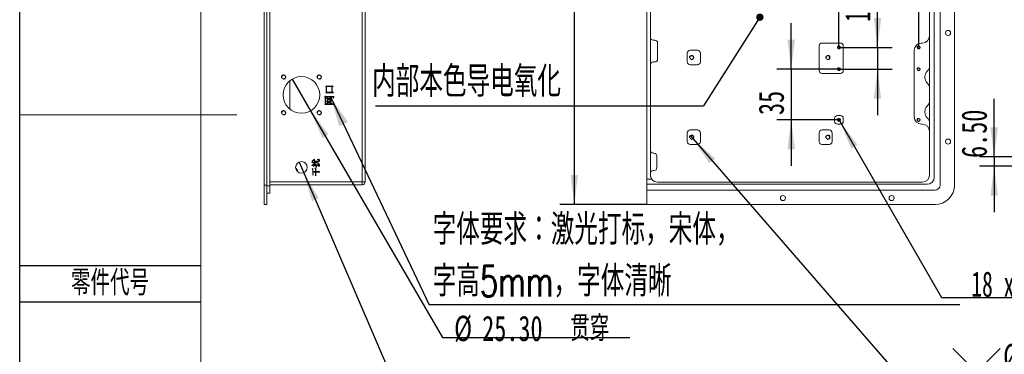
# Model space of a CAD drawing. Header units: millimetres. Extents: x 0 to 658, y -2 to 210.
# Tile 2 of 25: x 0 to 136, y 72 to 118. Entities that reach past the tile are written whole.
import ezdxf

# ---------------------------------------------------------------- set-up
doc = ezdxf.new("R2010")
doc.units = ezdxf.units.MM
doc.layers.add('图框', color=7, linetype='Continuous')
doc.styles.add('SLDTEXTSTYLE0', font='TXT', dxfattribs={"width": 0.7})
doc.styles.add('SLDTEXTSTYLE1', font='TXT', dxfattribs={"width": 0.7, "bigfont": 'bigfont'})
doc.styles.add('SLDTEXTSTYLE4', font='TXT', dxfattribs={"width": 0.623077})
doc.dimstyles.new('SLDDIMSTYLE0', dxfattribs={"dimtxt": 3.5, "dimasz": 4.08, "dimexe": 0, "dimexo": 0.0625, "dimgap": 0.875, "dimtad": 2, "dimlfac": 5, "dimrnd": 1e-09, "dimzin": 12, "dimdsep": 46, "dimtxsty": 'SLDTEXTSTYLE0', "dimsah": 1, "dimcen": 0.09, "dimadec": 0, "dimazin": 3, "dimtfac": 1, "dimtofl": 0, "dimtmove": 0, "dimatfit": 3, "dimfxl": 0, "dimfrac": 2, "dimtolj": 1, "dimtzin": 12, "dimarcsym": 0})
doc.dimstyles.new('SLDDIMSTYLE1', dxfattribs={"dimtxt": 3.5, "dimasz": 4.08, "dimexe": 0, "dimexo": 0.0625, "dimgap": 0.875, "dimtad": 0, "dimtih": 1, "dimtoh": 1, "dimdec": 6, "dimlfac": 5, "dimrnd": 1e-09, "dimzin": 12, "dimdsep": 46, "dimtxsty": 'SLDTEXTSTYLE0', "dimblk1": 'NONE', "dimsah": 1, "dimcen": 0, "dimadec": 0, "dimazin": 3, "dimtfac": 1, "dimtmove": 0, "dimatfit": 3, "dimldrblk": 'NONE', "dimfxl": 0, "dimfrac": 2, "dimtolj": 1, "dimtzin": 12, "dimarcsym": 0})
doc.dimstyles.new('SLDDIMSTYLE2', dxfattribs={"dimtxt": 3.5, "dimasz": 4.08, "dimexe": 0, "dimexo": 0.0625, "dimgap": 0.875, "dimtad": 2, "dimlfac": 5, "dimrnd": 1e-09, "dimzin": 12, "dimdsep": 46, "dimtxsty": 'SLDTEXTSTYLE0', "dimsah": 1, "dimcen": 0.09, "dimadec": 0, "dimazin": 3, "dimtfac": 1, "dimtmove": 0, "dimatfit": 0, "dimfxl": 0, "dimfrac": 2, "dimtolj": 1, "dimtzin": 12, "dimarcsym": 0})
doc.dimstyles.new('SLDDIMSTYLE3', dxfattribs={"dimtxt": 3.5, "dimasz": 4.08, "dimexe": 0, "dimexo": 0.0625, "dimgap": 0.875, "dimtad": 2, "dimlfac": 5, "dimrnd": 1e-09, "dimzin": 4, "dimdsep": 46, "dimtxsty": 'SLDTEXTSTYLE0', "dimsah": 1, "dimcen": 0.09, "dimadec": 0, "dimazin": 1, "dimtfac": 1, "dimtmove": 0, "dimatfit": 0, "dimfxl": 0, "dimfrac": 2, "dimtolj": 1, "dimtzin": 12, "dimarcsym": 0})
doc.dimstyles.new('SLDDIMSTYLE4', dxfattribs={"dimtxt": 0.18, "dimasz": 1.016, "dimexe": 0, "dimexo": 0.0625, "dimgap": 0, "dimtad": 0, "dimtih": 1, "dimtoh": 1, "dimdec": 0, "dimrnd": 1e-09, "dimzin": 0, "dimdsep": 46, "dimtxsty": 'Standard', "dimblk1": 'DOT', "dimblk2": 'DOT', "dimsah": 1, "dimcen": 0.09, "dimadec": 0, "dimazin": 0, "dimtfac": 1.016, "dimtdec": 0, "dimtofl": 0, "dimtmove": 0, "dimatfit": 3, "dimldrblk": 'DOT', "dimfxl": 0, "dimfrac": 2, "dimtolj": 1, "dimtzin": 0, "dimarcsym": 0})
doc.dimstyles.new('SLDDIMSTYLE5', dxfattribs={"dimtxt": 3.5, "dimasz": 4.08, "dimexe": 0, "dimexo": 0.0625, "dimgap": 0.875, "dimtad": 0, "dimtih": 1, "dimtoh": 1, "dimlfac": 5, "dimrnd": 1e-09, "dimzin": 4, "dimdsep": 46, "dimtxsty": 'SLDTEXTSTYLE0', "dimblk1": 'NONE', "dimsah": 1, "dimcen": 0, "dimadec": 0, "dimazin": 1, "dimtfac": 1, "dimtmove": 0, "dimatfit": 3, "dimldrblk": 'NONE', "dimfxl": 0, "dimfrac": 2, "dimtolj": 1, "dimtzin": 12, "dimarcsym": 0})
doc.dimstyles.new('SLDDIMSTYLE6', dxfattribs={"dimtxt": 3.5, "dimasz": 4.08, "dimexe": 0, "dimexo": 0.0625, "dimgap": 0.875, "dimtad": 0, "dimtih": 1, "dimtoh": 1, "dimlfac": 5, "dimrnd": 1e-09, "dimzin": 12, "dimdsep": 46, "dimtxsty": 'SLDTEXTSTYLE0', "dimblk1": 'NONE', "dimsah": 1, "dimcen": 0, "dimadec": 0, "dimazin": 3, "dimtfac": 1, "dimtmove": 0, "dimatfit": 3, "dimldrblk": 'NONE', "dimfxl": 0, "dimfrac": 2, "dimtolj": 1, "dimtzin": 12, "dimarcsym": 0})
doc.dimstyles.new('SLDDIMSTYLE8', dxfattribs={"dimtxt": 0.18, "dimasz": 4.08, "dimexe": 0, "dimexo": 0.0625, "dimgap": 0, "dimtad": 0, "dimtih": 1, "dimtoh": 1, "dimdec": 0, "dimrnd": 1e-09, "dimzin": 0, "dimdsep": 46, "dimtxsty": 'Standard', "dimsah": 1, "dimcen": 0.09, "dimadec": 0, "dimazin": 0, "dimtfac": 4.08, "dimtdec": 0, "dimtofl": 0, "dimtmove": 0, "dimatfit": 3, "dimfxl": 0, "dimfrac": 2, "dimtolj": 1, "dimtzin": 0, "dimarcsym": 0})

# ---------------------------------------------------------------- blocks, each defined once
blk = doc.blocks.new('_D')
at = {"layer": '图框'}
for p, q in [((86.57, 170.03), (74.57, 170.03)), ((76.57, 170.03), (76.57, 92.63)), ((86.57, 92.63), (74.57, 92.63))]:
    blk.add_line(p, q, dxfattribs=at)
for points in [[(76.57, 170.03), (76.06, 165.95), (77.07, 165.95)], [(76.57, 92.63), (77.07, 96.71), (76.06, 96.71)]]:
    blk.add_solid(points, dxfattribs=at)
at = {"layer": '图框', "insert": (72.05, 130.02), "char_height": 3.5, "attachment_point": 1, "rotation": 90, "style": 'SLDTEXTSTYLE0'}
blk.add_mtext('387', dxfattribs=at)
blk = doc.blocks.new('SW_SYMBOL_HOLE_DEPTH')
at = {"layer": '图框', "color": 0}
for p, q in [((0, 875), (800, 875)), ((400, 875), (400, 75)), ((100, 555), (400, 75)), ((700, 555), (400, 75))]:
    blk.add_line(p, q, dxfattribs=at)
blk = doc.blocks.new('_D_1')
at = {"layer": '图框'}
for p, q in [((92.6, 102.11), (92.93, 101.74)), ((92.93, 101.74), (129.79, 59.33)), ((129.79, 59.33), (173.75, 59.33))]:
    blk.add_line(p, q, dxfattribs=at)
blk.add_solid([(92.93, 101.74), (95.22, 98.32), (95.99, 98.99)], dxfattribs=at)
at = {"layer": '图框', "xscale": 0.004072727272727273, "yscale": 0.004072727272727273, "zscale": 0.004072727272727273}
for p in [(159.9, 58.69), (156.74, 53.69)]:
    blk.add_blockref('SW_SYMBOL_HOLE_DEPTH', p, dxfattribs=at)
at = {"layer": '图框', "char_height": 3.5, "attachment_point": 1}
for s, insert, style in [('12 x  M3 - 6H', (131.38, 62.91), 'SLDTEXTSTYLE4'), ('3.50', (165.53, 62.91), 'SLDTEXTSTYLE0'), ('%%c', (140.65, 57.91), 'SLDTEXTSTYLE0'), ('2.50', (146.49, 57.91), 'SLDTEXTSTYLE0'), ('4', (162.37, 57.91), 'SLDTEXTSTYLE0')]:
    blk.add_mtext(s, dxfattribs=dict(at, insert=insert, style=style))
blk = doc.blocks.new('_NONE')
blk = doc.blocks.new('SW_SYMBOL_HOLE_SINK')
at = {"layer": '图框', "color": 0}
for p, q in [((0, 875), (800, 75)), ((800, 75), (1600, 875))]:
    blk.add_line(p, q, dxfattribs=at)
blk = doc.blocks.new('_D_2')
at = {"layer": '图框'}
for p, q in [((113, 104.5), (113.21, 104.15)), ((113.21, 104.15), (127.25, 79.81)), ((127.25, 79.81), (176.29, 79.81))]:
    blk.add_line(p, q, dxfattribs=at)
blk.add_solid([(113.21, 104.15), (114.81, 100.36), (115.69, 100.87)], dxfattribs=at)
at = {"layer": '图框', "xscale": 0.004072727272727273, "yscale": 0.004072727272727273, "zscale": 0.004072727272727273}
for name, p in [('SW_SYMBOL_HOLE_DEPTH', (159.9, 79.17)), ('SW_SYMBOL_HOLE_DEPTH', (156.74, 74.17)), ('SW_SYMBOL_HOLE_SINK', (128.84, 69.17))]:
    blk.add_blockref(name, p, dxfattribs=at)
at = {"layer": '图框', "char_height": 3.5, "attachment_point": 1}
for s, insert, style in [('18 x  M2 - 6H', (131.38, 83.4), 'SLDTEXTSTYLE4'), ('3.50', (165.53, 83.4), 'SLDTEXTSTYLE0'), ('%%c', (140.65, 78.4), 'SLDTEXTSTYLE0'), ('1.60', (146.49, 78.4), 'SLDTEXTSTYLE0'), ('4', (162.37, 78.4), 'SLDTEXTSTYLE0'), ('%%c', (135.76, 73.4), 'SLDTEXTSTYLE0'), ('2.05 X 90\\M+1818B, \\M+18BDF\\M+1925B', (141.6, 73.4), 'SLDTEXTSTYLE1')]:
    blk.add_mtext(s, dxfattribs=dict(at, insert=insert, style=style))
blk = doc.blocks.new('_D_12')
at = {"layer": '图框'}
for p, q in [((106.51, 111.33), (106.51, 117.68)), ((113.11, 111.33), (104.51, 111.33)), ((106.51, 111.33), (106.51, 104.33)), ((113.11, 104.33), (104.51, 104.33)), ((106.51, 104.33), (106.51, 97.98))]:
    blk.add_line(p, q, dxfattribs=at)
for points in [[(106.51, 111.33), (107.02, 115.41), (106, 115.41)], [(106.51, 104.33), (106, 100.25), (107.02, 100.25)]]:
    blk.add_solid(points, dxfattribs=at)
at = {"layer": '图框', "insert": (102, 105), "char_height": 3.5, "attachment_point": 1, "rotation": 90, "style": 'SLDTEXTSTYLE0'}
blk.add_mtext('35', dxfattribs=at)
blk = doc.blocks.new('_D_13')
at = {"layer": '图框'}
for p, q in [((118.43, 114.33), (118.43, 121.93)), ((113.11, 114.33), (120.43, 114.33)), ((118.43, 114.33), (118.43, 111.33)), ((113.11, 111.33), (120.43, 111.33)), ((118.43, 111.33), (118.43, 104.98))]:
    blk.add_line(p, q, dxfattribs=at)
for points in [[(118.43, 114.33), (118.94, 118.41), (117.92, 118.41)], [(118.43, 111.33), (117.92, 107.25), (118.94, 107.25)]]:
    blk.add_solid(points, dxfattribs=at)
at = {"layer": '图框', "insert": (113.92, 117.85), "char_height": 3.5, "attachment_point": 1, "rotation": 90, "style": 'SLDTEXTSTYLE0'}
blk.add_mtext('15', dxfattribs=at)
blk = doc.blocks.new('_D_14')
at = {"layer": '图框'}
for p, q in [((113.11, 114.33), (113.11, 128.77)), ((124.11, 114.33), (124.11, 128.77)), ((113.11, 126.77), (106.76, 126.77)), ((124.11, 126.77), (113.11, 126.77)), ((124.11, 126.77), (130.46, 126.77))]:
    blk.add_line(p, q, dxfattribs=at)
for points in [[(113.11, 126.77), (109.03, 127.28), (109.03, 126.27)], [(124.11, 126.77), (128.19, 126.27), (128.19, 127.28)]]:
    blk.add_solid(points, dxfattribs=at)
at = {"layer": '图框', "insert": (116.55, 131.29), "char_height": 3.5, "attachment_point": 1, "style": 'SLDTEXTSTYLE0'}
blk.add_mtext('55', dxfattribs=at)
blk = doc.blocks.new('SW_NOTE_3')
at = {"layer": '图框', "color": 0}
blk.add_line((-45.27, 0), (0, 0), dxfattribs=at)
at = {"layer": '图框', "color": 0, "insert": (-45.73, 5.47), "char_height": 4.2333, "attachment_point": 1, "style": 'SLDTEXTSTYLE1'}
blk.add_mtext('\\M+193E0\\M+19594\\M+1967B\\M+19046导电氧\\M+189BB', dxfattribs=at)
blk = doc.blocks.new('_DOT')
at = {"color": 0, "linetype": 'ByBlock', "lineweight": -2}
blk.add_line((-0.5, 0), (-1, 0), dxfattribs=at)
at = {"color": 0, "linetype": 'ByBlock', "const_width": 0.5}
blk.add_lwpolyline([(-0.25, 0, 1), (0.25, 0, 1)], format="xyb", close=True, dxfattribs=at)
blk = doc.blocks.new('_D_17')
at = {"layer": '图框'}
for p, q in [((38.58, 98.5), (39.21, 97.03)), ((39.21, 97.03), (52.12, 67.03)), ((52.12, 67.03), (69.8, 67.03))]:
    blk.add_line(p, q, dxfattribs=at)
blk.add_solid([(39.21, 97.03), (40.36, 93.08), (41.29, 93.48)], dxfattribs=at)
at = {"layer": '图框', "char_height": 3.5, "attachment_point": 1}
for s, insert, style in [('%%c', (53.71, 70.04), 'SLDTEXTSTYLE0'), ('8', (57.58, 70.04), 'SLDTEXTSTYLE0'), ('贯\\M+190FA', (61.58, 70.04), 'SLDTEXTSTYLE1')]:
    blk.add_mtext(s, dxfattribs=dict(at, insert=insert, style=style))
blk = doc.blocks.new('_D_18')
at = {"layer": '图框'}
for p, q in [((37.62, 109.95), (40.17, 105.58)), ((40.17, 105.58), (58.39, 74.27)), ((58.39, 74.27), (84.22, 74.27))]:
    blk.add_line(p, q, dxfattribs=at)
blk.add_solid([(40.17, 105.58), (41.78, 101.8), (42.66, 102.31)], dxfattribs=at)
at = {"layer": '图框', "char_height": 3.5, "attachment_point": 1}
for s, insert, style in [('贯\\M+190FA', (76, 77.28), 'SLDTEXTSTYLE1'), ('%%c', (59.98, 77.28), 'SLDTEXTSTYLE0'), ('25.30', (63.85, 77.28), 'SLDTEXTSTYLE0')]:
    blk.add_mtext(s, dxfattribs=dict(at, insert=insert, style=style))
blk = doc.blocks.new('_D_24')
at = {"layer": '图框'}
for p, q in [((44.6, 129.33), (44.6, 124.53)), ((44.6, 126.53), (38.25, 126.53)), ((44.6, 126.53), (47.7, 126.53)), ((47.7, 126.53), (63.45, 126.53))]:
    blk.add_line(p, q, dxfattribs=at)
for points in [[(44.6, 126.53), (40.52, 127.04), (40.52, 126.02)], [(47.7, 126.53), (51.78, 126.02), (51.78, 127.04)]]:
    blk.add_solid(points, dxfattribs=at)
at = {"layer": '图框', "insert": (53.27, 131.04), "char_height": 3.5, "attachment_point": 1, "style": 'SLDTEXTSTYLE0'}
blk.add_mtext('15.50', dxfattribs=at)
blk = doc.blocks.new('SW_NOTE_4')
at = {"layer": '图框', "color": 0}
blk.add_line((73.26, 0), (0, 0), dxfattribs=at)
at = {"layer": '图框', "color": 0, "char_height": 4.2333, "attachment_point": 1, "style": 'SLDTEXTSTYLE1'}
for s, insert in [('\\M+18E9A\\M+191CC\\M+19776\\M+18B81\\M+18146\\M+18C83\\M+18CF5\\M+191C5标\\M+18143\\M+19176\\M+191CC\\M+18143', (0.46, 12.53)), ('\\M+18E9A\\M+18D825mm\\M+18143\\M+18E9A\\M+191CC\\M+190B4\\M+19DF0', (0.46, 5.39))]:
    blk.add_mtext(s, dxfattribs=dict(at, insert=insert))
blk = doc.blocks.new('_D_39')
at = {"layer": '图框'}
for p, q in [((134.53, 99.23), (134.53, 107.22)), ((147.59, 99.23), (132.53, 99.23)), ((147.59, 97.93), (132.53, 97.93)), ((134.53, 99.23), (134.53, 97.93)), ((134.53, 97.93), (134.53, 91.58))]:
    blk.add_line(p, q, dxfattribs=at)
for points in [[(134.53, 99.23), (135.04, 103.31), (134.02, 103.31)], [(134.53, 97.93), (134.02, 93.85), (135.04, 93.85)]]:
    blk.add_solid(points, dxfattribs=at)
at = {"layer": '图框', "insert": (130.02, 99.07), "char_height": 3.5, "attachment_point": 1, "rotation": 90, "style": 'SLDTEXTSTYLE0'}
blk.add_mtext('6.50', dxfattribs=at)

msp = doc.modelspace()

# ---------------------------------------------------------------- linework, layer by layer
at = {"color": 7, "linetype": 'Continuous', "lineweight": 15}
for p, q in [((33.73719388, 167.32519645), (33.73719388, 95.32519657)), ((34.1371939, 95.32519657), (34.1371939, 167.32519645)), ((34.53719392, 167.42519665), (34.53719392, 95.22519786)), ((127.06672521, 95.32519657), (127.06672521, 167.32519645)), ((129.0667233, 167.32519645), (129.0667233, 95.32519657)), ((47.29719394, 95.76519806), (47.29719394, 166.88519645)), ((47.69719326, 166.88519645), (47.69719326, 95.76519806)), ((86.56672285, 166.52519632), (86.56672285, 96.12519819)), ((87.06672312, 165.92519659), (87.06672312, 96.72519643)), ((125.60672136, 96.72519643), (125.60672136, 165.92519659)), ((126.26672359, 166.2251972), (126.26672359, 96.42519433)), ((87.66672285, 115.32519538), (87.46672244, 115.32519538)), ((88.06672291, 114.92519755), (88.06672291, 112.72519607)), ((110.36672266, 114.52519674), (110.36672266, 111.12519581)), ((113.30672176, 114.92519755), (110.76672347, 114.92519755)), ((113.70672257, 111.12519581), (113.70672257, 114.52519674)), ((124.60672231, 114.92519755), (124.5067236, 114.92519755)), ((92.16672303, 113.52519769), (92.16672303, 112.32519526)), ((93.56672288, 113.92519552), (92.56672235, 113.92519552)), ((93.9667222, 112.32519526), (93.9667222, 113.52519769)), ((123.50672157, 113.92519552), (123.50672157, 104.72519774)), ((87.66672285, 112.32519526), (87.46672244, 112.32519526)), ((92.56672235, 111.92519743), (93.56672288, 111.92519743)), ((110.76672347, 110.72519798), (113.30672176, 110.72519798)), ((124.96672244, 110.15866775), (124.96672244, 110.29172618)), ((37.29719379, 109.72501714), (37.29719379, 105.80537397)), ((42.24250623, 108.94879181), (42.32453787, 109.04254097)), ((42.30695972, 108.90191573), (42.24250623, 108.94879181)), ((42.30695972, 108.14605731), (42.30695972, 108.90191573)), ((42.32453787, 109.04254097), (42.35969418, 108.9956649)), ((42.34211603, 108.91363401), (42.34211603, 108.14019818)), ((43.10383433, 108.91363401), (42.34211603, 108.91363401)), ((42.35969418, 108.9956649), (42.93391266, 108.9956649)), ((43.10383433, 108.14019818), (43.10383433, 108.91363401)), ((43.13899064, 108.91363401), (43.13899064, 108.14019818)), ((43.27375674, 108.91363401), (43.13899064, 108.91363401)), ((43.23274055, 109.00152404), (43.27375674, 108.91363401)), ((42.11945915, 107.51910288), (42.18977177, 107.61871118)), ((42.18391263, 107.47808594), (42.11945915, 107.51910288)), ((42.18391263, 106.52887005), (42.18391263, 107.47808594)), ((42.18977177, 107.61871118), (42.23078796, 107.57183809)), ((42.21906894, 107.48980719), (42.21906894, 106.52887005)), ((43.1917251, 107.48980719), (42.21906894, 107.48980719)), ((42.23078796, 107.57183809), (43.25617859, 107.57183809)), ((42.24836611, 108.05230517), (42.30695972, 108.14605731)), ((42.33625614, 107.29058761), (42.4124279, 107.40191418)), ((42.34211603, 108.14019818), (43.10383433, 108.14019818)), ((43.13899064, 108.14019818), (43.26789686, 108.14019818)), ((43.26789686, 108.14019818), (43.3089123, 108.05230517)), ((42.12531903, 106.44097704), (42.18391263, 106.52887005)), ((42.21906894, 106.52887005), (43.36164677, 106.52887005)), ((42.33625614, 106.85699362), (42.4124279, 106.96832318)), ((42.41828778, 106.58746142), (42.40656876, 106.60504181)), ((42.4124279, 106.96832318), (42.44758421, 106.92730624)), ((42.43000605, 106.99175972), (42.41828778, 107.00933713)), ((43.08039704, 106.58746142), (43.06867802, 106.56988401)), ((43.11555335, 106.96832318), (43.09797519, 106.95660192)), ((43.29133415, 107.28472847), (43.26789686, 107.28472847)), ((43.36164677, 106.52887005), (43.4085221, 106.44097704)), ((113.30672176, 104.92519814), (112.90672393, 104.92519814)), ((124.96672244, 105.35866994), (124.96672244, 105.49172539)), ((112.50672312, 104.52519733), (112.50672312, 104.12519652)), ((112.90672393, 103.72519571), (113.30672176, 103.72519571)), ((113.70672257, 104.12519652), (113.70672257, 104.52519733)), ((124.5067236, 103.72519571), (124.60672231, 103.72519571)), ((92.16672303, 102.52519626), (92.16672303, 101.32519681)), ((93.56672288, 102.92519707), (92.56672235, 102.92519707)), ((93.9667222, 101.32519681), (93.9667222, 102.52519626)), ((110.36672266, 102.52519626), (110.36672266, 101.32519681)), ((111.76672251, 102.92519707), (110.76672347, 102.92519707)), ((112.16672332, 101.32519681), (112.16672332, 102.52519626)), ((92.56672235, 100.925196), (93.56672288, 100.925196)), ((110.76672347, 100.925196), (111.76672251, 100.925196)), ((87.56672265, 99.72519953), (87.46672244, 99.72519953)), ((87.96672271, 97.72519547), (87.96672271, 99.32519871)), ((40.31750643, 98.41675836), (40.37375608, 98.53394706)), ((40.31750643, 98.02301008), (40.36906892, 98.13550789)), ((40.36906892, 98.13550789), (40.40188127, 98.09331972)), ((40.37375608, 98.53394706), (40.40656918, 98.49175889)), ((40.39250621, 98.59957177), (40.37844398, 98.60894758)), ((40.40188127, 98.09331972), (40.5893811, 98.09331972)), ((40.40656918, 98.49175889), (40.67844385, 98.48707396)), ((40.53781861, 98.20582349), (40.61750629, 98.28550894)), ((40.5893811, 98.15425951), (40.53781861, 98.20582349)), ((40.5893811, 98.09331972), (40.5893811, 98.15425951)), ((40.5893811, 97.81676013), (40.5893811, 98.02769501)), ((40.61281913, 98.80582172), (40.70656904, 98.89957387)), ((40.67844385, 98.74019701), (40.61281913, 98.80582172)), ((40.61750629, 98.28550894), (40.61750629, 98.09331972)), ((40.61750629, 98.09331972), (40.83313131, 98.09331972)), ((40.61750629, 98.02769501), (40.61750629, 97.91050631)), ((40.8565686, 98.02769501), (40.61750629, 98.02769501)), ((40.61750629, 97.91050631), (40.62688136, 97.85425741)), ((40.67844385, 98.48707396), (40.67844385, 98.74019701)), ((40.67844385, 98.2151993), (40.67844385, 98.42144925)), ((40.71594411, 98.25269658), (40.67844385, 98.2151993)), ((40.70656904, 98.89957387), (40.70656904, 98.6276992)), ((40.70656904, 98.6276992), (41.23625615, 98.6276992)), ((40.70656904, 98.56207449), (40.70656904, 98.48707396)), ((41.25500628, 98.56207449), (40.70656904, 98.56207449)), ((40.70656904, 98.42144925), (40.70656904, 98.29488475)), ((40.70656904, 98.29488475), (40.71594411, 98.25269658)), ((40.7675066, 98.2573815), (40.78156882, 98.2714482)), ((40.83313131, 98.09331972), (40.7675066, 98.2573815)), ((40.78156882, 98.2714482), (40.88000664, 98.09331972)), ((40.88000664, 98.09331972), (41.28313148, 98.09331972)), ((41.24094406, 98.02769501), (40.90813109, 98.02769501)), ((41.01594397, 97.87300903), (40.93156913, 97.81206924)), ((41.08625659, 98.83394915), (41.08625659, 98.85269481)), ((41.31125667, 98.6839481), (41.31125667, 98.76363355)), ((41.36750632, 98.79176099), (41.36750632, 98.65113575)), ((41.41438165, 98.08863479), (41.40031868, 98.07925898)), ((40.39719411, 97.51675803), (40.48625612, 97.60581929)), ((40.45813167, 97.4558242), (40.39719411, 97.51675803)), ((40.45813167, 96.69644911), (40.45813167, 97.4558242)), ((40.50031909, 96.73863131), (40.45813167, 96.69644911)), ((40.48625612, 97.60581929), (40.48625612, 97.18394953)), ((40.48625612, 97.18394953), (40.83313131, 97.18394953)), ((40.48625612, 97.11363394), (40.48625612, 96.85113508)), ((40.83313131, 97.11363394), (40.48625612, 97.11363394)), ((40.62688136, 97.85425741), (40.5893811, 97.81676013)), ((40.75813153, 97.6151951), (40.86125651, 97.71832306)), ((40.83313131, 97.54019458), (40.75813153, 97.6151951)), ((40.83313131, 97.18394953), (40.83313131, 97.54019458)), ((40.83313131, 96.60738189), (40.83313131, 97.11363394)), ((40.87531873, 96.64957005), (40.83313131, 96.60738189)), ((40.86125651, 97.71832306), (40.86125651, 97.18394953)), ((40.86125651, 97.18394953), (41.12375611, 97.18394953)), ((40.86125651, 97.11363394), (40.86125651, 96.76207382)), ((41.07219362, 97.11363394), (40.86125651, 97.11363394)), ((41.2971937, 97.84957248), (41.27844357, 97.84957248)), ((41.38625645, 97.18863446), (41.42375672, 97.10894901)), ((87.46672244, 97.32519466), (87.56672265, 97.32519466)), ((34.1371939, 95.32519657), (33.73719388, 95.32519657)), ((33.73719388, 95.32519657), (33.73719388, 92.62519557)), ((34.1371939, 92.62519557), (34.1371939, 95.32519657)), ((34.1371939, 95.22519786), (34.53719392, 95.22519786)), ((34.53719392, 95.76519806), (47.29719394, 95.76519806)), ((47.29719394, 95.36519725), (34.53719392, 95.36519725)), ((34.53719392, 95.22519786), (34.53719392, 94.22519881)), ((47.69719326, 95.76519806), (47.29719394, 95.76519806)), ((47.29719394, 95.76519806), (47.29719394, 95.36519725)), ((87.26672278, 96.12519819), (86.56672285, 96.12519819)), ((86.56672285, 96.12519819), (86.56672285, 95.42519528)), ((125.26672156, 95.42519528), (86.56672285, 95.42519528)), ((86.56672285, 95.42519528), (86.56672285, 94.62519962)), ((88.06672291, 95.72519738), (124.60672231, 95.72519738)), ((34.53719392, 94.22519881), (34.1371939, 94.22519881)), ((86.56672285, 94.62519962), (86.56672285, 92.62519557)), ((86.56672285, 94.62519962), (126.3667223, 94.62519962)), ((34.1371939, 92.62519557), (33.73719388, 92.62519557)), ((126.3667223, 92.62519557), (86.56672285, 92.62519557))]:
    msp.add_line(p, q, dxfattribs=at)
for centre, radius in [((128.16672276, 116.32519673), 0.35), ((113.10672276, 114.32519673), 0.205), ((113.10672276, 114.32519673), 0.16), ((124.10672276, 114.32519673), 0.205), ((124.10672276, 114.32519673), 0.16), ((92.76672276, 112.92519673), 0.25), ((111.56672276, 112.92519673), 0.25), ((113.10672276, 111.32519673), 0.205), ((113.10672276, 111.32519673), 0.16), ((124.10672276, 111.32519673), 0.205), ((124.10672276, 111.32519673), 0.16), ((36.43519388, 110.22619673), 0.25), ((38.89719388, 107.76519673), 2.53), ((41.35719388, 110.22619673), 0.25), ((36.43519388, 105.30419673), 0.25), ((41.35719388, 105.30419673), 0.25), ((113.10672276, 104.32519673), 0.205), ((113.10672276, 104.32519673), 0.16), ((124.10672276, 104.32519673), 0.205), ((124.10672276, 104.32519673), 0.16), ((92.76672276, 101.92519673), 0.25), ((111.56672276, 101.92519673), 0.25), ((128.16672276, 101.32519673), 0.35), ((38.89719388, 97.76519673), 0.8), ((105.36672276, 93.52519673), 0.35), ((120.36672276, 93.52519673), 0.35)]:
    msp.add_circle(centre, radius, dxfattribs=at)
for centre, radius, start, end in [((87.46672276, 115.72519673), 0.4, 180, 270), ((124.60672276, 115.92519673), 1, 270, 0), ((87.66672276, 114.92519673), 0.4, 0, 90), ((110.76672276, 114.52519673), 0.4, 90, 180), ((113.30672276, 114.52519673), 0.4, 0, 90), ((124.50672276, 113.92519673), 1, 90, 180), ((92.56672276, 113.52519673), 0.4, 90, 180), ((93.56672276, 113.52519673), 0.4, 0, 90), ((87.46672276, 111.92519673), 0.4, 90, 180), ((87.66672276, 112.72519673), 0.4, 270, 0), ((92.56672276, 112.32519673), 0.4, 180, 270), ((93.56672276, 112.32519673), 0.4, 270, 0), ((124.60672276, 111.75814904), 1, 312.8436430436, 0), ((110.76672276, 111.12519673), 0.4, 180, 270), ((113.30672276, 111.12519673), 0.4, 270, 0), ((125.96672276, 110.29172481), 1, 132.8436430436, 180), ((125.96672276, 110.15866865), 1, 180, 227.1563569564), ((124.60672276, 108.69224443), 1, 0, 47.1563569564), ((125.96672276, 105.49172481), 1, 132.8436430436, 180), ((124.60672276, 106.95814904), 1, 312.8436430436, 0), ((112.90672276, 104.52519673), 0.4, 90, 180), ((113.30672276, 104.52519673), 0.4, 0, 90), ((124.50672276, 104.72519673), 1, 180, 270), ((125.96672276, 105.35866865), 1, 180, 227.1563569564), ((112.90672276, 104.12519673), 0.4, 180, 270), ((113.30672276, 104.12519673), 0.4, 270, 0), ((124.60672276, 102.72519673), 1, 0, 90), ((124.60672276, 103.89224443), 1, 0, 47.1563569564), ((92.56672276, 102.52519673), 0.4, 90, 180), ((93.56672276, 102.52519673), 0.4, 0, 90), ((110.76672276, 102.52519673), 0.4, 90, 180), ((111.76672276, 102.52519673), 0.4, 0, 90), ((92.56672276, 101.32519673), 0.4, 180, 270), ((93.56672276, 101.32519673), 0.4, 270, 0), ((110.76672276, 101.32519673), 0.4, 180, 270), ((111.76672276, 101.32519673), 0.4, 270, 0), ((87.46672276, 100.12519673), 0.4, 180, 270), ((87.56672276, 99.32519673), 0.4, 0, 90), ((37.99719388, 97.32519673), 0.34, 340.7572133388, 71.3497772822), ((87.46672276, 96.92519673), 0.4, 90, 180), ((88.06672276, 96.72519673), 1, 180, 216.8698976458), ((87.56672276, 97.72519673), 0.4, 270, 0), ((124.60672276, 96.72519673), 1, 270, 0), ((47.29719388, 95.76519673), 0.4, 270, 0), ((88.06672276, 96.72519673), 1, 216.8698976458, 270), ((125.26672276, 96.42519673), 1, 270, 0), ((126.36672276, 95.32519673), 2.7, 270, 0), ((126.36672276, 95.32519673), 0.7, 270, 0)]:
    msp.add_arc(centre, radius, start, end, dxfattribs=at)
at = {"color": 7, "linetype": 'Continuous', "lineweight": 0}
for centre, radius in [((113.10672276, 114.32519673), 0.2), ((124.10672276, 114.32519673), 0.2), ((92.76672276, 112.92519673), 0.3), ((111.56672276, 112.92519673), 0.3), ((113.10672276, 111.32519673), 0.2), ((124.10672276, 111.32519673), 0.2), ((36.43519388, 110.22619673), 0.3), ((41.35719388, 110.22619673), 0.3), ((36.43519388, 105.30419673), 0.3), ((41.35719388, 105.30419673), 0.3), ((113.10672276, 104.32519673), 0.2), ((124.10672276, 104.32519673), 0.2), ((92.76672276, 101.92519673), 0.3), ((111.56672276, 101.92519673), 0.3)]:
    msp.add_arc(centre, radius, 255, 195, dxfattribs=at)
at = {"color": 7, "linetype": 'Continuous', "lineweight": 15}
for points, knots in [([(42.93391263, 108.99566548), (42.94917616, 108.99562245), (42.97883588, 108.99553883), (43.0221648, 108.99612886), (43.06303752, 108.99646842), (43.10159541, 108.99710512), (43.13776015, 108.99807336), (43.17155336, 108.99875062), (43.20293888, 109.00019811), (43.22304746, 109.00109332), (43.23274075, 109.00152486)], [0, 0, 0, 0, 0.1531866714, 0.2976686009, 0.4348908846, 0.5634119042, 0.6846892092, 0.7979829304, 0.9026180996, 1, 1, 1, 1]), ([(43.30891263, 108.05230611), (43.29147923, 108.05273986), (43.25494964, 108.05364873), (43.19773486, 108.05507794), (43.13559047, 108.05576242), (43.06853547, 108.05673186), (42.99648582, 108.05736267), (42.91944498, 108.05770078), (42.83748684, 108.05831075), (42.75248903, 108.05808972), (42.66835922, 108.05831314), (42.58886056, 108.057707), (42.51601529, 108.05736796), (42.44975233, 108.05674695), (42.39007615, 108.05577485), (42.33697235, 108.05510583), (42.29046353, 108.05369656), (42.26167569, 108.05274572), (42.24836575, 108.05230611)], [0, 0, 0, 0, 0.049324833, 0.1033542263, 0.161876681, 0.2251046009, 0.293035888, 0.3656714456, 0.4430128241, 0.5248544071, 0.6060821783, 0.6809683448, 0.7497164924, 0.8121237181, 0.8683957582, 0.9185304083, 0.9623328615, 1, 1, 1, 1]), ([(42.41242825, 107.40191548), (42.41462087, 107.3994073), (42.41931068, 107.39404251), (42.42791778, 107.38652079), (42.43815866, 107.37872694), (42.45007255, 107.37067992), (42.46391372, 107.36276277), (42.47920775, 107.35421409), (42.49644619, 107.34583272), (42.52206876, 107.33413908), (42.55649243, 107.31898907), (42.59995945, 107.3004733), (42.64594505, 107.28103398), (42.67746557, 107.2679964), (42.69367825, 107.26129048)], [0, 0, 0, 0, 0.0315683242, 0.06752184, 0.1081413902, 0.1536214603, 0.203749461, 0.259328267, 0.3197757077, 0.3854736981, 0.5264730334, 0.6764730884, 0.8335928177, 1, 1, 1, 1]), ([(42.69367825, 107.26129048), (42.70398623, 107.26972722), (42.72374574, 107.28589972), (42.7526679, 107.30838092), (42.77913114, 107.32868102), (42.80332609, 107.34636716), (42.82515266, 107.36177921), (42.84475734, 107.37454373), (42.86214523, 107.38481408), (42.881691, 107.39507937), (42.90392468, 107.4044634), (42.92918905, 107.41187172), (42.9527681, 107.41512684), (42.97465798, 107.41430623), (42.99499577, 107.4098096), (43.01402692, 107.40239923), (43.03188564, 107.39188366), (43.04538096, 107.38144861), (43.05437389, 107.37216261), (43.05675265, 107.36371562), (43.05331377, 107.35564137), (43.04619741, 107.34804916), (43.03485102, 107.34099598), (43.0195553, 107.3339133), (43.00019919, 107.32654058), (42.96833564, 107.31719161), (42.92556723, 107.30344067), (42.87361589, 107.28216619), (42.82140132, 107.25636491), (42.78723782, 107.23633073), (42.76985013, 107.22613423)], [0, 0, 0, 0, 0.05339800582, 0.10235938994, 0.1468462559, 0.18710048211, 0.22249909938, 0.25395004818, 0.28085731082, 0.30342681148, 0.34242032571, 0.3773947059, 0.40868883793, 0.4374219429, 0.46472479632, 0.49181273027, 0.51897042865, 0.54745809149, 0.56023112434, 0.5700782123, 0.58053419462, 0.59368355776, 0.6114587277, 0.6336392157, 0.6612681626, 0.6943799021, 0.76673569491, 0.84126712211, 0.91921208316, 1, 1, 1, 1]), ([(43.267897, 107.28472798), (43.26833007, 107.29499991), (43.26915954, 107.31467428), (43.27036081, 107.34280835), (43.27084487, 107.36820869), (43.2716398, 107.3907704), (43.27190938, 107.41059693), (43.27157018, 107.42766733), (43.27144473, 107.44207057), (43.27103154, 107.45399772), (43.26929781, 107.46410833), (43.26501165, 107.47251374), (43.25832479, 107.47929853), (43.24935514, 107.48453119), (43.23803073, 107.48810988), (43.22450142, 107.49014898), (43.208791, 107.49069338), (43.19765444, 107.49011438), (43.19172513, 107.48980611)], [0, 0, 0, 0, 0.1156477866, 0.2215063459, 0.3167399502, 0.4013994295, 0.475450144, 0.5397371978, 0.5934472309, 0.6374545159, 0.6739983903, 0.7078426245, 0.7417942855, 0.7797512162, 0.8234944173, 0.874595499, 0.933232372, 1, 1, 1, 1]), ([(43.25617825, 107.57183736), (43.26422859, 107.57191942), (43.28005663, 107.57208075), (43.30325516, 107.5671587), (43.32485086, 107.5578304), (43.34495806, 107.54432165), (43.36323743, 107.52632074), (43.3801843, 107.50440927), (43.39571816, 107.47832252), (43.4041153, 107.45895453), (43.408522, 107.44879048)], [0, 0, 0, 0, 0.1145211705, 0.2251639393, 0.3351268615, 0.4481145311, 0.5684642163, 0.6992622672, 0.842177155, 1, 1, 1, 1]), ([(43.408522, 107.44879048), (43.40185155, 107.44781657), (43.38852151, 107.44587033), (43.36964196, 107.43683309), (43.35262588, 107.4229814), (43.33700195, 107.40450435), (43.32331573, 107.38120166), (43.31099685, 107.3532685), (43.29999109, 107.32072181), (43.29432234, 107.2971513), (43.2913345, 107.28472798)], [0, 0, 0, 0, 0.0934858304, 0.186819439, 0.2872350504, 0.3973105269, 0.5220976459, 0.6623870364, 0.8220542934, 1, 1, 1, 1]), ([(43.408522, 106.44097798), (43.3986841, 106.44119755), (43.37835756, 106.4416512), (43.3468905, 106.44230288), (43.31354235, 106.44293229), (43.27824362, 106.44366184), (43.24105944, 106.4440066), (43.20192498, 106.44446563), (43.16090926, 106.44489643), (43.1179404, 106.44531326), (43.07301954, 106.44582164), (43.02614342, 106.44595559), (42.9773878, 106.44619414), (42.92667885, 106.44641059), (42.87408912, 106.44660849), (42.81954658, 106.44690225), (42.76312267, 106.44681776), (42.70554168, 106.44684754), (42.64846706, 106.44681711), (42.59348989, 106.44690304), (42.54140684, 106.44661207), (42.49214467, 106.44641155), (42.44577597, 106.4461987), (42.40230107, 106.44595709), (42.36171812, 106.44582619), (42.32403114, 106.4453234), (42.28923649, 106.44490359), (42.25733523, 106.44447629), (42.22825595, 106.44401623), (42.20206574, 106.4436781), (42.1787756, 106.44296148), (42.15837583, 106.44232654), (42.14086865, 106.44169893), (42.1301652, 106.44120268), (42.12531888, 106.44097798)], [0, 0, 0, 0, 0.0230039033, 0.0475294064, 0.0735765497, 0.1009762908, 0.1300643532, 0.16050517, 0.1924678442, 0.2259523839, 0.2609587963, 0.2974859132, 0.3355349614, 0.3749368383, 0.4160297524, 0.458475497, 0.5024428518, 0.5479321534, 0.5930832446, 0.6358668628, 0.6764524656, 0.7148397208, 0.751028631, 0.7848500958, 0.8164732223, 0.8458994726, 0.87295842, 0.8978191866, 0.9204818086, 0.940946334, 0.959047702, 0.9749516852, 0.9886585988, 1, 1, 1, 1]), ([(42.64094388, 107.20855611), (42.61564697, 107.21787518), (42.5654758, 107.23635764), (42.48915483, 107.25900484), (42.41289682, 107.27752087), (42.36170514, 107.28624858), (42.33625638, 107.29058736)], [0, 0, 0, 0, 0.2557861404, 0.5072988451, 0.7550650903, 1, 1, 1, 1]), ([(42.59992825, 106.78082173), (42.57989388, 106.78848689), (42.53889266, 106.80417395), (42.47463688, 106.82407653), (42.40676809, 106.84193959), (42.36010003, 106.85190307), (42.33625638, 106.85699361)], [0, 0, 0, 0, 0.23411540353, 0.47912723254, 0.73387562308, 1, 1, 1, 1]), ([(42.40656888, 106.60504048), (42.42298002, 106.62125705), (42.4551558, 106.65305134), (42.5039227, 106.69841898), (42.55172203, 106.7411055), (42.58407182, 106.7677579), (42.59992825, 106.78082173)], [0, 0, 0, 0, 0.2647415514, 0.5190537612, 0.7642614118, 1, 1, 1, 1]), ([(42.41828763, 107.00933736), (42.43827443, 107.02819961), (42.47699275, 107.06473946), (42.53402672, 107.116892), (42.58825391, 107.16446298), (42.62381799, 107.19422446), (42.64094388, 107.20855611)], [0, 0, 0, 0, 0.2758920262, 0.5344565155, 0.7758173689, 1, 1, 1, 1]), ([(42.67024075, 106.75152486), (42.64880365, 106.73946528), (42.60567117, 106.71520082), (42.54230736, 106.67551319), (42.47954319, 106.63312208), (42.43878785, 106.60274317), (42.41828763, 106.58746236)], [0, 0, 0, 0, 0.24517683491, 0.49330762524, 0.7451301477, 1, 1, 1, 1]), ([(42.705397, 107.17925923), (42.68049829, 107.16376928), (42.63162924, 107.13336693), (42.56108027, 107.08625712), (42.49390333, 107.03960597), (42.45103894, 107.00750864), (42.43000638, 106.99175923)], [0, 0, 0, 0, 0.2639318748, 0.5180228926, 0.763505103, 1, 1, 1, 1]), ([(42.4475845, 106.92730611), (42.468153, 106.91795487), (42.50734007, 106.90013889), (42.56290707, 106.87388347), (42.61289007, 106.85052457), (42.64393943, 106.83499181), (42.658522, 106.82769673)], [0, 0, 0, 0, 0.2905517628, 0.5535590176, 0.7903255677, 1, 1, 1, 1]), ([(42.658522, 106.82769673), (42.667914, 106.8342246), (42.68593928, 106.846753), (42.71197949, 106.86444405), (42.73560455, 106.88069343), (42.75725504, 106.89466259), (42.77665966, 106.90698238), (42.79395951, 106.91726413), (42.8088902, 106.92608944), (42.82582999, 106.93501938), (42.84568066, 106.94370646), (42.86995392, 106.94974973), (42.89450193, 106.95249167), (42.9189061, 106.95128716), (42.94212242, 106.94717329), (42.96298404, 106.93982627), (42.98104787, 106.92953028), (42.99310233, 106.91864464), (43.00051689, 106.90924698), (43.00170228, 106.90122134), (42.99795774, 106.89380967), (42.990356, 106.88764313), (42.97945611, 106.88160467), (42.96473822, 106.87593277), (42.94626291, 106.87027672), (42.91643167, 106.86392258), (42.87719472, 106.85429182), (42.83031243, 106.83936162), (42.78469246, 106.82064267), (42.75529136, 106.80582675), (42.74055325, 106.79839986)], [0, 0, 0, 0, 0.0504688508, 0.0968606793, 0.138913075, 0.1769827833, 0.210546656, 0.2403258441, 0.265783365, 0.2870570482, 0.3248204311, 0.3610513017, 0.397005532, 0.4334285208, 0.4684874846, 0.5006943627, 0.5305862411, 0.5595080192, 0.5721675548, 0.582461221, 0.5933184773, 0.6071030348, 0.6251169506, 0.6481740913, 0.6765463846, 0.7103039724, 0.7826876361, 0.8547616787, 0.9271952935, 1, 1, 1, 1]), ([(43.06867825, 106.56988423), (43.05469332, 106.57814345), (43.02624176, 106.59494636), (42.98185241, 106.61900402), (42.93530979, 106.64256796), (42.88658464, 106.66569095), (42.83559674, 106.6878513), (42.78258194, 106.70993098), (42.72723549, 106.73111347), (42.68943581, 106.74465058), (42.67024075, 106.75152486)], [0, 0, 0, 0, 0.1110715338, 0.2259687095, 0.3452236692, 0.4678242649, 0.5947620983, 0.7254085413, 0.8605596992, 1, 1, 1, 1]), ([(43.09797513, 106.95660298), (43.08325501, 106.96817858), (43.05379765, 106.99134324), (43.00765547, 107.02344788), (42.96053415, 107.05417372), (42.91213945, 107.08305525), (42.86240487, 107.10999956), (42.81130081, 107.13490559), (42.75900866, 107.15825442), (42.7233218, 107.17223637), (42.705397, 107.17925923)], [0, 0, 0, 0, 0.1239443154, 0.248032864, 0.3719596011, 0.4963001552, 0.6210081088, 0.7462967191, 0.8725698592, 1, 1, 1, 1]), ([(42.74055325, 106.79839986), (42.77126281, 106.78334118), (42.83212543, 106.75349671), (42.9195267, 106.70293718), (43.00246244, 106.6479147), (43.05451985, 106.60753477), (43.080397, 106.58746236)], [0, 0, 0, 0, 0.255883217, 0.507129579, 0.7549996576, 1, 1, 1, 1]), ([(42.76985013, 107.22613423), (42.78749411, 107.21633854), (42.82222259, 107.19705778), (42.87231232, 107.16665738), (42.9197808, 107.13561347), (42.96443353, 107.10373923), (43.00646525, 107.07121873), (43.04550033, 107.03775588), (43.08193013, 107.00371595), (43.1044526, 106.98000711), (43.11555325, 106.96832173)], [0, 0, 0, 0, 0.1397475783, 0.2750637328, 0.4056725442, 0.5324514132, 0.6549044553, 0.7735762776, 0.8884024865, 1, 1, 1, 1]), ([(40.58938138, 98.02769673), (40.56438103, 98.02762395), (40.51594132, 98.02748292), (40.44562735, 98.0265759), (40.37999324, 98.02532672), (40.33781717, 98.02376251), (40.31750638, 98.02300923)], [0, 0, 0, 0, 0.2758077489, 0.5343944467, 0.7757776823, 1, 1, 1, 1]), ([(40.67844385, 98.42144925), (40.61105508, 98.4214798), (40.49071976, 98.42153436), (40.37043203, 98.41821768), (40.31750643, 98.41675836)], [0, 0, 0, 0, 0.5600082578, 1, 1, 1, 1]), ([(40.37844388, 98.60894673), (40.38256719, 98.6172445), (40.39048089, 98.63317008), (40.40257733, 98.65576805), (40.41384469, 98.67643833), (40.42432879, 98.69513755), (40.43424203, 98.71168813), (40.44348963, 98.72613114), (40.45189088, 98.73870457), (40.46215286, 98.75209491), (40.47440234, 98.76560246), (40.48980074, 98.77730819), (40.50549003, 98.78426536), (40.52150855, 98.78526924), (40.53718928, 98.78238064), (40.55304992, 98.77668413), (40.56907784, 98.76792922), (40.58205085, 98.75898315), (40.59122706, 98.75093736), (40.59505705, 98.7440866), (40.59527238, 98.7369047), (40.5917999, 98.72994497), (40.58485791, 98.7236823), (40.57525392, 98.71709451), (40.56233681, 98.71074575), (40.54652724, 98.70474385), (40.52892495, 98.6977586), (40.51059515, 98.68886397), (40.49206528, 98.67795451), (40.47296745, 98.66559672), (40.45324903, 98.65175878), (40.43340928, 98.63580467), (40.41282623, 98.61854034), (40.39939411, 98.60600143), (40.39250638, 98.59957173)], [0, 0, 0, 0, 0.0481948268, 0.0924985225, 0.1333158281, 0.1706536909, 0.2040035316, 0.2336478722, 0.2598646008, 0.2826232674, 0.3213840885, 0.3543169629, 0.3826595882, 0.4092333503, 0.4364023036, 0.4651559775, 0.4965332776, 0.5311077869, 0.5470733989, 0.559593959, 0.5707359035, 0.5829931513, 0.5987444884, 0.618868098, 0.6435042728, 0.6733542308, 0.7068382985, 0.7419769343, 0.7792029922, 0.8186141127, 0.860291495, 0.9044363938, 0.9509968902, 1, 1, 1, 1]), ([(40.70656904, 98.48707396), (40.78650263, 98.48151472), (40.94607756, 98.47041655), (41.22627315, 98.37275415), (41.34314886, 98.1962249), (41.41438165, 98.08863479)], [0, 0, 0, 0, 0.28158773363, 0.56214593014, 1, 1, 1, 1]), ([(41.40031868, 98.07925898), (41.35435495, 98.13947606), (41.262444, 98.25988861), (41.02015716, 98.39452915), (40.8255534, 98.41123499), (40.70656904, 98.42144925)], [0, 0, 0, 0, 0.2799128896, 0.5597253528, 1, 1, 1, 1]), ([(40.93156913, 97.81206924), (40.92005752, 97.85311694), (40.89946369, 97.92654972), (40.86969645, 97.99673994), (40.8565686, 98.02769501)], [0, 0, 0, 0, 0.5589833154, 1, 1, 1, 1]), ([(40.90813138, 98.02769673), (40.91444143, 98.01591826), (40.92632096, 97.99374369), (40.94382642, 97.96307855), (40.95961011, 97.93681749), (40.97388114, 97.91519887), (40.98651181, 97.89799853), (40.99739376, 97.88534511), (41.00667569, 97.87655261), (41.01326213, 97.87403451), (41.01594388, 97.87300923)], [0, 0, 0, 0, 0.2100914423, 0.39552531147, 0.55516815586, 0.6917001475, 0.80289421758, 0.88994843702, 0.95519113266, 1, 1, 1, 1]), ([(41.08625638, 98.85269673), (41.10812709, 98.85433251), (41.15186852, 98.85760406), (41.20095764, 98.86028561), (41.23296385, 98.86363997), (41.24744084, 98.86679998), (41.26071221, 98.87104296), (41.2725334, 98.87707014), (41.28322472, 98.88409095), (41.2924092, 98.89264957), (41.30036979, 98.902443), (41.30447826, 98.90986003), (41.30656888, 98.91363423)], [0, 0, 0, 0, 0.2745834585, 0.549166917, 0.615582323, 0.6771192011, 0.7344011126, 0.7894871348, 0.8427414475, 0.8940169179, 0.9460697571, 1, 1, 1, 1]), ([(41.31125667, 98.76363355), (41.3119298, 98.76907369), (41.3132748, 98.7799438), (41.30764064, 98.79595288), (41.29575853, 98.80769033), (41.26606972, 98.82190236), (41.19407695, 98.82582461), (41.1294078, 98.8306976), (41.08625659, 98.83394915)], [0, 0, 0, 0, 0.0624584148, 0.1248001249, 0.1871232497, 0.2496680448, 0.4993326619, 1, 1, 1, 1]), ([(41.23625615, 98.6276992), (41.24638891, 98.62745405), (41.26657857, 98.6269656), (41.29431871, 98.63722911), (41.30981769, 98.65990879), (41.31077595, 98.67591732), (41.31125667, 98.6839481)], [0, 0, 0, 0, 0.2811394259, 0.5601740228, 0.7793584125, 1, 1, 1, 1]), ([(41.27844388, 97.84957173), (41.27991515, 97.85819039), (41.28271689, 97.87460288), (41.2863473, 97.89816945), (41.28948103, 97.91939849), (41.29204293, 97.93842202), (41.29352041, 97.95517399), (41.29458261, 97.96964158), (41.29524736, 97.9817996), (41.29499289, 97.99198304), (41.2937184, 98.00058653), (41.290935, 98.00806174), (41.28628106, 98.01421649), (41.28013403, 98.01922899), (41.27247528, 98.02303663), (41.26331585, 98.02573924), (41.25264226, 98.02749926), (41.24500265, 98.02762822), (41.24094388, 98.02769673)], [0, 0, 0, 0, 0.1213955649, 0.2311731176, 0.3310567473, 0.4193581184, 0.4976327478, 0.5644975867, 0.6207944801, 0.6666223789, 0.7057225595, 0.7410858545, 0.7761189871, 0.8115096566, 0.8503198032, 0.894035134, 0.9437031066, 1, 1, 1, 1]), ([(41.36750632, 98.65113575), (41.36700327, 98.64078547), (41.36599909, 98.62012436), (41.3521946, 98.59137549), (41.3156238, 98.56288065), (41.27999164, 98.56240677), (41.25500628, 98.56207449)], [0, 0, 0, 0, 0.1875990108, 0.3744830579, 0.5613859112, 1, 1, 1, 1]), ([(41.28313148, 98.09331972), (41.29969652, 98.09072576), (41.33281231, 98.08554008), (41.38048003, 98.0457962), (41.39570132, 98.00547287), (41.40500658, 97.98082191)], [0, 0, 0, 0, 0.28005912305, 0.55987671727, 1, 1, 1, 1]), ([(41.40500638, 97.98082173), (41.40026703, 97.98077366), (41.39057577, 97.98067536), (41.37623213, 97.97456575), (41.36252502, 97.96431065), (41.34878618, 97.94988278), (41.33572225, 97.9308582), (41.32224285, 97.90785319), (41.30940903, 97.88024029), (41.30142888, 97.86020453), (41.29719388, 97.84957173)], [0, 0, 0, 0, 0.0785452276, 0.1606130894, 0.2548193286, 0.3635634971, 0.4918309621, 0.6396117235, 0.8087450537, 1, 1, 1, 1]), ([(41.30656888, 98.91363423), (41.31176611, 98.9104244), (41.32195946, 98.90412894), (41.33520323, 98.89235612), (41.34630395, 98.87922631), (41.35514577, 98.86459385), (41.36154835, 98.84837775), (41.36588693, 98.83074968), (41.36795246, 98.81165661), (41.36765825, 98.79853338), (41.36750638, 98.79175923)], [0, 0, 0, 0, 0.1267637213, 0.2486224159, 0.3664309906, 0.4829741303, 0.6022410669, 0.7273853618, 0.859277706, 1, 1, 1, 1]), ([(40.48625612, 96.85113508), (40.48684202, 96.82986585), (40.48788843, 96.7918795), (40.49652034, 96.75490371), (40.50031909, 96.73863131)], [0, 0, 0, 0, 0.5599176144, 1, 1, 1, 1]), ([(40.86125651, 96.76207382), (40.86184177, 96.74080255), (40.86288694, 96.70281605), (40.87151995, 96.66584045), (40.87531873, 96.64957005)], [0, 0, 0, 0, 0.5599692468, 1, 1, 1, 1]), ([(41.42375672, 97.10894901), (41.35813807, 97.1103497), (41.24096226, 97.11285092), (41.12376168, 97.11339468), (41.07219362, 97.11363394)], [0, 0, 0, 0, 0.56000167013, 1, 1, 1, 1]), ([(41.12375611, 97.18394953), (41.17277629, 97.18389364), (41.26030869, 97.18379384), (41.34777383, 97.18715544), (41.38625645, 97.18863446)], [0, 0, 0, 0, 0.5600232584, 1, 1, 1, 1])]:
    msp.add_open_spline(points, degree=3, knots=knots, dxfattribs=at)
at = {"layer": '图框'}
for p, q in [((0, 0), (0, 210)), ((0, 84.22062154), (25, 84.22062154)), ((0, 79.22062154), (25, 79.22062154))]:
    msp.add_line(p, q, dxfattribs=at)
at = {"layer": '图框', "linetype": 'Continuous', "lineweight": 15}
msp.add_line((25, 5), (25, 205), dxfattribs=at)
at = {"layer": '图框', "lineweight": 15}
msp.add_line((0, 105), (30, 105), dxfattribs=at)

# ---------------------------------------------------------------- block references
at = {"layer": '图框'}
for name, p in [('SW_NOTE_3', (94.38387871, 106.26596)), ('SW_NOTE_4', (56.55202312, 78.77469457))]:
    msp.add_blockref(name, p, dxfattribs=at)

# ---------------------------------------------------------------- texts
at = {"layer": '图框', "insert": (7.08363591, 83.57905148), "char_height": 3.5, "attachment_point": 1, "style": 'SLDTEXTSTYLE1'}
msp.add_mtext('\\M+197EB\\M+18C8F\\M+191E3\\M+18D86', dxfattribs=at)

# ---------------------------------------------------------------- dimensions: what is measured, and where the dimension line sits
at = {"layer": '图框'}
for base, p1, p2, dimstyle, picture, middle in [((76.56672276, 92.62519673), (86.56672276, 170.02519673), (86.56672276, 92.62519673), 'SLDDIMSTYLE0', '_D', (76.56672276, 133.07503859)), ((118.42798645, 111.32519673), (113.10672276, 114.32519673), (113.10672276, 111.32519673), 'SLDDIMSTYLE2', '_D_13', (118.42798645, 119.88854028)), ((106.50866986, 104.32519673), (113.10672276, 111.32519673), (113.10672276, 104.32519673), 'SLDDIMSTYLE2', '_D_12', (106.50866986, 107.03482643)), ((134.52851267, 97.92519673), (147.59472139, 99.22519673), (147.59472139, 97.92519673), 'SLDDIMSTYLE3', '_D_39', (134.52851267, 103.14182243))]:
    dim = msp.add_linear_dim(base=base, p1=p1, p2=p2, angle=90, dimstyle=dimstyle, dxfattribs=at)
    dim.commit()
    dim.dimension.update_dxf_attribs({"geometry": picture, "text_midpoint": middle, "dimtype": 160})
for base, p1, p2, dimstyle, picture, middle in [((47.69719388, 126.53188262), (44.59719388, 129.32519673), (47.69719388, 95.76519673), 'SLDDIMSTYLE3', '_D_24', (58.35845328, 126.53188262)), ((113.10672276, 126.77424793), (124.10672276, 114.32519673), (113.10672276, 114.32519673), 'SLDDIMSTYLE2', '_D_14', (118.58400799, 126.77424793))]:
    dim = msp.add_linear_dim(base=base, p1=p1, p2=p2, dimstyle=dimstyle, dxfattribs=at)
    dim.commit()
    dim.dimension.update_dxf_attribs({"geometry": picture, "text_midpoint": middle, "dimtype": 160})
for p1, p2, dimstyle, picture, middle in [((37.62460715, 109.95184325), (40.16978061, 105.57855021), 'SLDDIMSTYLE5', '_D_18', (72.0966032, 75.55680955)), ((38.58105579, 98.50008224), (39.21333196, 97.03031122), 'SLDDIMSTYLE6', '_D_17', (61.75109063, 68.31769591))]:
    dim = msp.add_diameter_dim_2p(p1=p1, p2=p2, text='<> 贯穿', dimstyle=dimstyle, dxfattribs=at)
    dim.commit()
    dim.dimension.update_dxf_attribs({"geometry": picture, "text_midpoint": middle, "dimtype": 163})
for p1, p2, text, picture, middle in [((113.00427973, 104.50276482), (113.20916578, 104.14762864), '18 x  M2 - 6H {\\fGDT;x} 3.50\\P%%c 1.60 {\\fGDT;x} 4\\P{\\fGDT;w}%%c 2.05 X 90°, 近端', '_D_2', (152.56431866, 76.38607145)), ((92.60271503, 102.11388024), (92.93073048, 101.73651322), '12 x  M3 - 6H {\\fGDT;x} 3.50\\P%%c 2.50 {\\fGDT;x} 4\\P', '_D_1', (152.56431866, 58.39943277))]:
    dim = msp.add_diameter_dim_2p(p1=p1, p2=p2, text=text, dimstyle='SLDDIMSTYLE1', override={"dimpost": '<>'}, dxfattribs=at)
    dim.commit()
    dim.dimension.update_dxf_attribs({"geometry": picture, "text_midpoint": middle, "dimtype": 163})

# ---------------------------------------------------------------- leaders
for points, dimstyle in [([(102.18604734, 118.4977631), (94.38387871, 106.26596)], 'SLDDIMSTYLE4'), ([(42.96106266, 107.41462496), (56.55202312, 78.77469457)], 'SLDDIMSTYLE8')]:
    msp.add_leader(points, dimstyle=dimstyle, dxfattribs=at)

doc.saveas('drawing.dxf')
